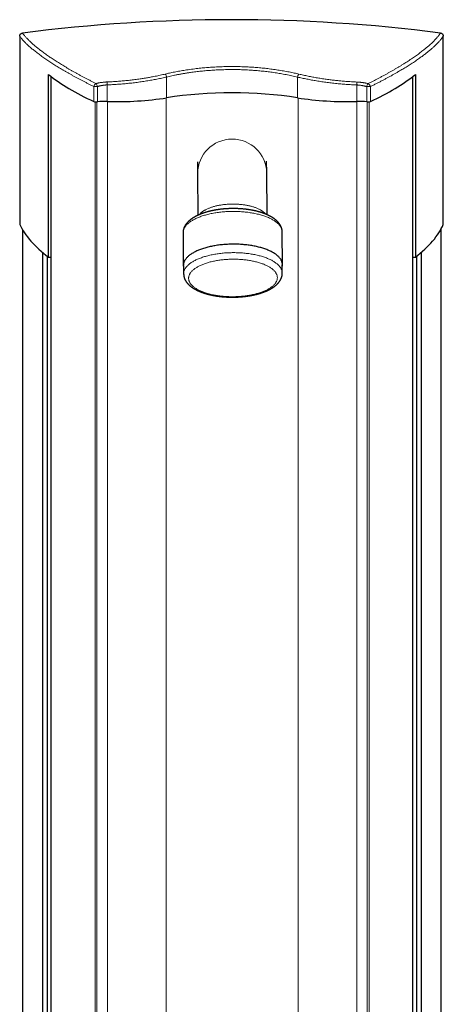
# Model space of a CAD drawing. Header units: millimetres. Extents: x 8 to 1336, y 12 to 1541.
# Tile 11 of 13: x 426 to 684, y 942 to 1541. Entities that reach past the tile are written whole.
import ezdxf

# ---------------------------------------------------------------- set-up
doc = ezdxf.new("R2010")
doc.units = ezdxf.units.MM

msp = doc.modelspace()

# ---------------------------------------------------------------- linework, layer by layer
at = {"color": 7, "linetype": 'Continuous', "lineweight": 30}
for p, q in [((426.36, 1530.93), (426.36, 1416.46)), ((684.12, 1416.46), (684.12, 1530.94)), ((443.88, 1396.56), (443.88, 1507.66)), ((445.61, 338.95), (445.61, 1506.31)), ((665.56, 338.84), (665.56, 1506.42)), ((667.12, 1507.66), (667.12, 1396.56)), ((534.59, 1454.61), (534.65, 1447.56)), ((576.64, 1447.88), (576.59, 1454.94)), ((534.65, 1447.56), (534.84, 1422.06)), ((576.84, 1422.39), (576.64, 1447.88)), ((682.9, 431.32), (682.9, 1413.94)), ((428.29, 432.4), (428.29, 1412.86)), ((525.78, 1411.39), (525.93, 1391.45)), ((586.23, 1391.92), (586.08, 1411.86)), ((440.36, 445.92), (440.36, 1399.34)), ((443.24, 448.21), (443.24, 1397.05)), ((443.88, 1396.56), (445.61, 1396.56)), ((665.56, 1396.56), (667.12, 1396.56)), ((667.95, 448.06), (667.95, 1397.2)), ((670.83, 445.71), (670.83, 1399.55)), ((526.08, 1391.45), (526.12, 1386.36)), ((586.12, 1386.83), (586.08, 1391.92))]:
    msp.add_line(p, q, dxfattribs=at)
at = {"color": 252, "linetype": 'Continuous', "lineweight": 0}
for p, q in [((515.78, 1493.49), (515.78, 1506.12)), ((595.39, 1493.49), (595.39, 1506.09)), ((471.44, 1491.22), (471.44, 1500.35)), ((473.65, 1500.35), (471.44, 1500.35)), ((473.65, 1490.99), (473.65, 1500.35)), ((479.64, 1491.29), (479.64, 1501.35)), ((631.53, 1491.29), (631.53, 1501.3)), ((637.52, 1490.99), (637.52, 1500.3)), ((639.73, 1491.22), (639.73, 1500.3)), ((515.4, 351.83), (515.4, 1493.43)), ((595.78, 351.83), (595.78, 1493.43)), ((472.21, 354.26), (472.21, 1491.01)), ((473.31, 354.3), (473.31, 1490.96)), ((479.73, 353.97), (479.73, 1491.29)), ((631.45, 353.97), (631.45, 1491.29)), ((637.86, 354.3), (637.86, 1490.96)), ((638.97, 354.26), (638.97, 1491.01))]:
    msp.add_line(p, q, dxfattribs=at)
at = {"color": 252, "linetype": 'Continuous', "lineweight": 0, "flags": 128}
for points in [[(639.73, 1500.3), (639.63, 1500.3), (639.51, 1500.3), (639.38, 1500.3), (639.24, 1500.3), (639.1, 1500.3), (638.95, 1500.3), (638.8, 1500.3), (638.64, 1500.3), (638.48, 1500.3), (638.32, 1500.3), (638.16, 1500.3), (638, 1500.3), (637.84, 1500.3), (637.68, 1500.3), (637.52, 1500.3)], [(535.85, 1422.5), (535.87, 1422.53), (536.04, 1422.75), (536.23, 1422.97), (536.43, 1423.19), (536.65, 1423.4), (536.88, 1423.62), (537.12, 1423.83), (537.37, 1424.03), (537.64, 1424.24), (537.92, 1424.44), (538.21, 1424.64), (538.52, 1424.84), (538.83, 1425.03), (539.16, 1425.22), (539.5, 1425.4), (539.85, 1425.58), (540.21, 1425.76), (540.58, 1425.93), (540.96, 1426.1), (541.36, 1426.27), (541.76, 1426.43), (542.17, 1426.59), (542.59, 1426.74), (543.02, 1426.89), (543.46, 1427.03), (543.91, 1427.17), (544.37, 1427.3), (544.83, 1427.43), (545.3, 1427.55), (545.78, 1427.67), (546.27, 1427.78), (546.76, 1427.88), (547.26, 1427.98), (547.76, 1428.08), (548.27, 1428.17), (548.79, 1428.26), (549.31, 1428.33), (549.83, 1428.41), (550.36, 1428.47), (550.89, 1428.54), (551.43, 1428.59), (551.97, 1428.64), (552.51, 1428.68), (553.05, 1428.72), (553.6, 1428.75), (554.14, 1428.78), (554.69, 1428.8), (555.24, 1428.81), (555.79, 1428.82), (556.34, 1428.82), (556.89, 1428.82), (557.44, 1428.8), (557.99, 1428.79), (558.53, 1428.76), (559.08, 1428.74), (559.62, 1428.7), (560.16, 1428.66), (560.7, 1428.61), (561.23, 1428.56), (561.76, 1428.5), (562.28, 1428.44), (562.81, 1428.36), (563.32, 1428.29), (563.83, 1428.21), (564.34, 1428.12), (564.84, 1428.03), (565.33, 1427.93), (565.82, 1427.82), (566.3, 1427.71), (566.77, 1427.6), (567.24, 1427.48), (567.7, 1427.35), (568.15, 1427.22), (568.59, 1427.08), (569.02, 1426.94), (569.45, 1426.8), (569.86, 1426.65), (570.27, 1426.49), (570.66, 1426.34), (571.05, 1426.17), (571.42, 1426), (571.78, 1425.83), (572.14, 1425.66), (572.48, 1425.48), (572.81, 1425.29), (573.13, 1425.11), (573.44, 1424.92), (573.73, 1424.72), (574.01, 1424.52), (574.28, 1424.32), (574.54, 1424.12), (574.79, 1423.91), (575.02, 1423.7), (575.24, 1423.49), (575.44, 1423.28), (575.63, 1423.06), (575.81, 1422.84), (575.83, 1422.81)], [(555.83, 1424.37), (555.04, 1424.36), (554.25, 1424.34), (553.46, 1424.31), (552.68, 1424.27), (551.89, 1424.23), (551.11, 1424.17), (550.33, 1424.11), (549.56, 1424.04), (548.79, 1423.96), (548.03, 1423.87), (547.27, 1423.78), (546.52, 1423.67), (545.77, 1423.56), (545.03, 1423.44), (544.3, 1423.31), (543.57, 1423.17), (542.86, 1423.02), (542.15, 1422.87), (541.45, 1422.71), (540.77, 1422.54), (540.09, 1422.37), (539.42, 1422.18), (538.77, 1421.99), (538.12, 1421.79), (537.49, 1421.59), (536.88, 1421.38), (536.27, 1421.16), (535.68, 1420.94), (535.1, 1420.71), (534.54, 1420.47), (533.99, 1420.22), (533.45, 1419.98), (532.94, 1419.72), (532.43, 1419.46), (531.95, 1419.19), (531.48, 1418.92), (531.02, 1418.65), (530.59, 1418.37), (530.17, 1418.08), (529.77, 1417.79), (529.38, 1417.5), (529.02, 1417.2), (528.67, 1416.9), (528.34, 1416.59), (528.03, 1416.28), (527.74, 1415.97), (527.47, 1415.66), (527.22, 1415.34), (526.99, 1415.02), (526.78, 1414.7), (526.59, 1414.37), (526.42, 1414.04), (526.26, 1413.72), (526.13, 1413.39), (526.02, 1413.05), (525.93, 1412.72), (525.86, 1412.39), (525.81, 1412.06), (525.79, 1411.72), (525.78, 1411.39)], [(586.08, 1411.86), (586.06, 1412.19), (586.03, 1412.53), (585.97, 1412.86), (585.9, 1413.19), (585.8, 1413.52), (585.69, 1413.85), (585.55, 1414.18), (585.4, 1414.5), (585.22, 1414.83), (585.02, 1415.15), (584.81, 1415.47), (584.57, 1415.79), (584.31, 1416.1), (584.04, 1416.41), (583.74, 1416.72), (583.43, 1417.02), (583.1, 1417.32), (582.74, 1417.62), (582.37, 1417.91), (581.99, 1418.2), (581.58, 1418.48), (581.16, 1418.76), (580.72, 1419.04), (580.26, 1419.3), (579.78, 1419.57), (579.29, 1419.83), (578.79, 1420.08), (578.27, 1420.33), (577.73, 1420.57), (577.17, 1420.8), (576.61, 1421.03), (576.03, 1421.25), (575.43, 1421.47), (574.82, 1421.68), (574.2, 1421.88), (573.57, 1422.07), (572.92, 1422.26), (572.26, 1422.44), (571.59, 1422.61), (570.91, 1422.78), (570.23, 1422.93), (569.53, 1423.08), (568.82, 1423.23), (568.1, 1423.36), (567.37, 1423.49), (566.64, 1423.6), (565.9, 1423.71), (565.15, 1423.82), (564.39, 1423.91), (563.63, 1423.99), (562.87, 1424.07), (562.1, 1424.14), (561.32, 1424.2), (560.54, 1424.25), (559.76, 1424.29), (558.98, 1424.32), (558.19, 1424.35), (557.41, 1424.36), (556.62, 1424.37), (555.83, 1424.37)], [(526.12, 1386.36), (526.13, 1386.57), (526.15, 1386.9), (526.19, 1387.23), (526.25, 1387.56), (526.33, 1387.89), (526.43, 1388.22), (526.56, 1388.55), (526.7, 1388.88), (526.86, 1389.2), (527.04, 1389.53), (527.25, 1389.85), (527.47, 1390.17), (527.71, 1390.48), (527.98, 1390.8), (528.26, 1391.11), (528.56, 1391.42), (528.88, 1391.73), (529.21, 1392.03), (529.57, 1392.32), (529.95, 1392.62), (530.34, 1392.91), (530.75, 1393.19), (531.18, 1393.48), (531.62, 1393.75), (532.08, 1394.02), (532.56, 1394.29), (533.05, 1394.55), (533.56, 1394.81), (534.09, 1395.06), (534.63, 1395.3), (535.19, 1395.54), (535.76, 1395.77), (536.34, 1396), (536.94, 1396.22), (537.55, 1396.43), (538.17, 1396.64), (538.8, 1396.84), (539.45, 1397.03), (540.11, 1397.21), (540.78, 1397.39), (541.46, 1397.56), (542.15, 1397.72), (542.85, 1397.88), (543.56, 1398.03), (544.28, 1398.17), (545, 1398.3), (545.73, 1398.42), (546.47, 1398.54), (547.22, 1398.64), (547.97, 1398.74), (548.73, 1398.83), (549.5, 1398.92), (550.26, 1398.99), (551.04, 1399.06), (551.81, 1399.11), (552.59, 1399.16), (553.37, 1399.2), (554.16, 1399.23), (554.94, 1399.26), (555.72, 1399.27), (556.51, 1399.27), (557.3, 1399.27), (558.08, 1399.26), (558.86, 1399.24), (559.64, 1399.21), (560.42, 1399.17), (561.2, 1399.12), (561.97, 1399.07), (562.74, 1399), (563.5, 1398.93), (564.26, 1398.85), (565.01, 1398.76), (565.76, 1398.66), (566.5, 1398.56), (567.23, 1398.44), (567.96, 1398.32), (568.68, 1398.19), (569.39, 1398.05), (570.09, 1397.9), (570.78, 1397.75), (571.46, 1397.59), (572.13, 1397.42), (572.78, 1397.24), (573.43, 1397.06), (574.07, 1396.87), (574.69, 1396.67), (575.3, 1396.47), (575.9, 1396.25), (576.48, 1396.04), (577.05, 1395.81), (577.61, 1395.58), (578.15, 1395.34), (578.67, 1395.1), (579.18, 1394.85), (579.68, 1394.6), (580.16, 1394.34), (580.62, 1394.07), (581.06, 1393.8), (581.49, 1393.52), (581.9, 1393.24), (582.29, 1392.96), (582.67, 1392.67), (583.03, 1392.38), (583.36, 1392.08), (583.68, 1391.78), (583.98, 1391.47), (584.27, 1391.16), (584.53, 1390.85), (584.77, 1390.54), (584.99, 1390.22), (585.2, 1389.9), (585.38, 1389.58), (585.54, 1389.26), (585.69, 1388.93), (585.81, 1388.61), (585.91, 1388.28), (586, 1387.95), (586.06, 1387.62), (586.1, 1387.29), (586.12, 1386.95), (586.12, 1386.83)], [(552.97, 1372.52), (553.68, 1372.5), (554.38, 1372.48), (555.09, 1372.47), (555.79, 1372.46), (556.5, 1372.47), (557.21, 1372.48), (557.91, 1372.5), (558.62, 1372.53), (559.32, 1372.56), (560.02, 1372.61), (560.72, 1372.66), (561.41, 1372.72), (562.11, 1372.78), (562.79, 1372.86), (563.48, 1372.94), (564.15, 1373.03), (564.83, 1373.13), (565.49, 1373.23), (566.15, 1373.34), (566.81, 1373.46), (567.45, 1373.59), (568.09, 1373.72), (568.72, 1373.86), (569.34, 1374), (569.95, 1374.16), (570.55, 1374.32), (571.15, 1374.48), (571.73, 1374.66), (572.3, 1374.84), (572.86, 1375.02), (573.41, 1375.21), (573.95, 1375.41), (574.47, 1375.61), (574.99, 1375.82), (575.49, 1376.04), (575.97, 1376.26), (576.45, 1376.48), (576.9, 1376.71), (577.35, 1376.95), (577.78, 1377.19), (578.19, 1377.43), (578.59, 1377.68), (578.98, 1377.93), (579.35, 1378.19), (579.7, 1378.45), (580.04, 1378.72), (580.36, 1378.98), (580.66, 1379.26), (580.95, 1379.53), (581.22, 1379.81), (581.48, 1380.09), (581.71, 1380.37), (581.93, 1380.66), (582.13, 1380.95), (582.31, 1381.24), (582.48, 1381.53), (582.62, 1381.82), (582.75, 1382.11), (582.86, 1382.41), (582.96, 1382.71), (583.03, 1383), (583.09, 1383.3), (583.12, 1383.6), (583.14, 1383.9), (583.14, 1384.2), (583.12, 1384.5), (583.08, 1384.8), (583.03, 1385.09), (582.96, 1385.39), (582.86, 1385.69), (582.75, 1385.98), (582.62, 1386.27), (582.48, 1386.56), (582.31, 1386.85), (582.13, 1387.14), (581.93, 1387.43), (581.71, 1387.71), (581.47, 1387.99), (581.22, 1388.27), (580.95, 1388.54), (580.66, 1388.81), (580.36, 1389.08), (580.04, 1389.34), (579.7, 1389.6), (579.34, 1389.86), (578.98, 1390.11), (578.59, 1390.36), (578.19, 1390.6), (577.77, 1390.84), (577.34, 1391.08), (576.9, 1391.31), (576.44, 1391.53), (575.97, 1391.75), (575.48, 1391.96), (574.98, 1392.17), (574.47, 1392.37), (573.94, 1392.57), (573.4, 1392.76), (572.86, 1392.94), (572.29, 1393.12), (571.72, 1393.29), (571.14, 1393.46), (570.55, 1393.62), (569.94, 1393.77), (569.33, 1393.92), (568.71, 1394.05), (568.08, 1394.19), (567.44, 1394.31), (566.8, 1394.43), (566.14, 1394.54), (565.48, 1394.64), (564.82, 1394.74), (564.15, 1394.82), (563.47, 1394.9), (562.79, 1394.98), (562.1, 1395.04), (561.41, 1395.1), (560.71, 1395.15), (560.01, 1395.19), (559.31, 1395.23), (558.61, 1395.25), (557.9, 1395.27), (557.2, 1395.28), (556.49, 1395.29), (555.79, 1395.28), (555.08, 1395.27), (554.37, 1395.25), (553.67, 1395.22), (552.97, 1395.19), (552.26, 1395.14), (551.57, 1395.09), (550.87, 1395.03), (550.18, 1394.97), (549.49, 1394.89), (548.81, 1394.81), (548.13, 1394.72), (547.46, 1394.62), (546.79, 1394.52), (546.13, 1394.41), (545.48, 1394.29), (544.84, 1394.16), (544.2, 1394.03), (543.57, 1393.89), (542.95, 1393.75), (542.34, 1393.59), (541.73, 1393.43), (541.14, 1393.27), (540.56, 1393.09), (539.99, 1392.91), (539.42, 1392.73), (538.88, 1392.54), (538.34, 1392.34), (537.81, 1392.14), (537.3, 1391.93), (536.8, 1391.71), (536.31, 1391.49), (535.84, 1391.27), (535.38, 1391.04), (534.94, 1390.8), (534.51, 1390.56), (534.09, 1390.32), (533.69, 1390.07), (533.31, 1389.82), (532.94, 1389.56), (532.58, 1389.3), (532.25, 1389.03), (531.93, 1388.76), (531.62, 1388.49), (531.33, 1388.22), (531.06, 1387.94), (530.81, 1387.66), (530.58, 1387.38), (530.36, 1387.09), (530.16, 1386.8), (529.97, 1386.51), (529.81, 1386.22), (529.66, 1385.93), (529.53, 1385.63), (529.42, 1385.34), (529.33, 1385.04), (529.26, 1384.74), (529.2, 1384.45), (529.16, 1384.15), (529.15, 1383.85), (529.15, 1383.55), (529.17, 1383.25), (529.2, 1382.95), (529.26, 1382.66), (529.33, 1382.36), (529.42, 1382.06), (529.53, 1381.77), (529.66, 1381.48), (529.81, 1381.19), (529.98, 1380.9), (530.16, 1380.61), (530.36, 1380.32), (530.58, 1380.04), (530.81, 1379.76), (531.07, 1379.48), (531.34, 1379.21), (531.63, 1378.94), (531.93, 1378.67), (532.25, 1378.41), (532.59, 1378.15), (532.94, 1377.89), (533.31, 1377.64), (533.7, 1377.39), (534.1, 1377.15), (534.51, 1376.91), (534.94, 1376.67), (535.39, 1376.44), (535.85, 1376.22), (536.32, 1376), (536.81, 1375.79), (537.31, 1375.58), (537.82, 1375.38), (538.34, 1375.18), (538.88, 1374.99), (539.43, 1374.81), (539.99, 1374.63), (540.56, 1374.46), (541.15, 1374.29), (541.74, 1374.13), (542.34, 1373.98), (542.95, 1373.83), (543.58, 1373.69), (544.21, 1373.56), (544.84, 1373.44), (545.49, 1373.32), (546.14, 1373.21), (546.8, 1373.11), (547.47, 1373.01), (548.14, 1372.93), (548.82, 1372.84), (549.5, 1372.77), (550.19, 1372.71), (550.88, 1372.65), (551.58, 1372.6), (552.27, 1372.56), (552.97, 1372.52)]]:
    msp.add_lwpolyline(points, dxfattribs=at)
at = {"color": 7, "linetype": 'Continuous', "lineweight": 30, "flags": 128}
msp.add_lwpolyline([(586.09, 1390.65), (586.15, 1390.92), (586.2, 1391.26), (586.22, 1391.59), (586.23, 1391.92), (586.22, 1392.26), (586.18, 1392.59), (586.13, 1392.92), (586.06, 1393.25), (585.96, 1393.58), (585.84, 1393.91), (585.71, 1394.24), (585.55, 1394.57), (585.38, 1394.89), (585.18, 1395.21), (584.96, 1395.53), (584.73, 1395.85), (584.47, 1396.16), (584.19, 1396.47), (583.9, 1396.78), (583.58, 1397.08), (583.25, 1397.38), (582.9, 1397.68), (582.53, 1397.97), (582.14, 1398.26), (581.74, 1398.55), (581.31, 1398.82), (580.87, 1399.1), (580.41, 1399.37), (579.94, 1399.63), (579.45, 1399.89), (578.94, 1400.14), (578.42, 1400.39), (577.88, 1400.63), (577.33, 1400.86), (576.76, 1401.09), (576.18, 1401.31), (575.59, 1401.53), (574.98, 1401.74), (574.36, 1401.94), (573.72, 1402.13), (573.08, 1402.32), (572.42, 1402.5), (571.75, 1402.67), (571.07, 1402.84), (570.38, 1403), (569.68, 1403.15), (568.97, 1403.29), (568.25, 1403.42), (567.53, 1403.55), (566.79, 1403.67), (566.05, 1403.78), (565.3, 1403.88), (564.55, 1403.97), (563.79, 1404.06), (563.02, 1404.13), (562.25, 1404.2), (561.48, 1404.26), (560.7, 1404.31), (559.92, 1404.35), (559.13, 1404.38), (558.35, 1404.41), (557.56, 1404.42), (556.77, 1404.43), (555.98, 1404.43), (555.19, 1404.42), (554.41, 1404.4), (553.62, 1404.37), (552.83, 1404.33), (552.05, 1404.29), (551.27, 1404.23), (550.49, 1404.17), (549.72, 1404.1), (548.95, 1404.02), (548.18, 1403.93), (547.42, 1403.84), (546.67, 1403.73), (545.92, 1403.62), (545.18, 1403.5), (544.45, 1403.37), (543.73, 1403.23), (543.01, 1403.09), (542.31, 1402.93), (541.61, 1402.77), (540.92, 1402.6), (540.24, 1402.43), (539.58, 1402.24), (538.92, 1402.05), (538.28, 1401.86), (537.65, 1401.65), (537.03, 1401.44), (536.43, 1401.22), (535.83, 1401), (535.26, 1400.77), (534.69, 1400.53), (534.14, 1400.29), (533.61, 1400.04), (533.09, 1399.78), (532.59, 1399.52), (532.1, 1399.26), (531.63, 1398.99), (531.18, 1398.71), (530.74, 1398.43), (530.32, 1398.14), (529.92, 1397.85), (529.54, 1397.56), (529.17, 1397.26), (528.83, 1396.96), (528.5, 1396.65), (528.19, 1396.35), (527.9, 1396.03), (527.63, 1395.72), (527.38, 1395.4), (527.15, 1395.08), (526.93, 1394.76), (526.74, 1394.43), (526.57, 1394.11), (526.42, 1393.78), (526.29, 1393.45), (526.18, 1393.12), (526.09, 1392.78), (526.02, 1392.45), (525.97, 1392.12), (525.94, 1391.78), (525.93, 1391.45), (525.93, 1391.45)], dxfattribs=at)
at = {"color": 7, "linetype": 'Continuous', "lineweight": 30}
for centre, radius, start, end in [((555.29, 540.78), 1000.23, 82.69805, 97.30771), ((531.43, 1391.5), 5.5, 180.51161, 193.86144)]:
    msp.add_arc(centre, radius, start, end, dxfattribs=at)
at = {"color": 252, "linetype": 'Continuous', "lineweight": 0}
for centre, radius, start, end in [((512.44, 1505.66), 3.38, 7.88436, 42.31999), ((598.74, 1505.63), 3.38, 137.65004, 172.08607), ((473.87, 1499.91), 2.47, 115.09541, 169.65714), ((469.9, 1499.71), 3.81, 9.75778, 39.83105), ((492.83, 1502.09), 13.2, 175.39186, 183.19435), ((618.35, 1502.05), 13.2, 356.77006, 4.57222), ((641.28, 1499.65), 3.81, 140.13861, 170.21118), ((637.3, 1499.86), 2.47, 10.32916, 64.87631), ((555.65, 1447.35), 21, 1.45823, 179.4369)]:
    msp.add_arc(centre, radius, start, end, dxfattribs=at)
at = {"color": 7, "linetype": 'Continuous', "lineweight": 30}
for centre, major_axis, ratio, start_param, end_param in [((630.16, 1541.9), (206.61, 0), 0.383095, 3.588949, 3.836361), ((484.8, 1540.69), (201.69, 0), 0.383095, 5.588417, 5.841439), ((485.95, 1520.77), (77.2, 0), 0.383095, 4.63063, 5.109173), ((555.59, 1457.1), (103, 0), 0.383095, 1.174012, 1.96758), ((625.23, 1520.77), (77.2, 0), 0.383095, 4.315605, 4.794148), ((472.98, 1491.71), (2, 0), 0.383095, 3.836361, 5.056512), ((478.48, 1485.83), (14.3, 0), 0.383095, 1.489038, 1.91492), ((632.7, 1485.83), (14.3, 0), 0.383095, 1.226673, 1.652555), ((638.2, 1491.71), (2, 0), 0.383095, 4.368265, 5.588417), ((630.16, 1428.66), (206.61, 0), 0.359119, 3.30673, 3.588949), ((484.8, 1427.53), (201.69, 0), 0.359119, 5.841439, 6.129804)]:
    msp.add_ellipse(centre, major_axis=major_axis, ratio=ratio, start_param=start_param, end_param=end_param, dxfattribs=at)
for points, knots in [([(426.36, 1530.93), (426.36, 1531), (426.37, 1531.15), (426.41, 1531.38), (426.47, 1531.6), (426.55, 1531.81), (426.66, 1532), (426.79, 1532.19), (426.95, 1532.35), (427.11, 1532.5), (427.29, 1532.62), (427.49, 1532.73), (427.69, 1532.81), (427.88, 1532.86), (428.01, 1532.88), (428.06, 1532.89)], [0, 0, 0, 0, 0.079711, 0.159664, 0.23936, 0.319173, 0.399248, 0.479049, 0.556873, 0.634954, 0.712776, 0.789118, 0.865703, 0.942051, 1, 1, 1, 1]), ([(682.41, 1532.9), (682.49, 1532.89), (682.63, 1532.87), (682.84, 1532.8), (683.04, 1532.72), (683.23, 1532.61), (683.41, 1532.48), (683.57, 1532.33), (683.71, 1532.16), (683.83, 1531.98), (683.93, 1531.79), (684.01, 1531.59), (684.07, 1531.38), (684.11, 1531.16), (684.12, 1531.01), (684.12, 1530.94)], [0, 0, 0, 0, 0.076637, 0.153514, 0.230143, 0.306809, 0.383722, 0.460389, 0.5366, 0.613051, 0.689271, 0.766508, 0.843982, 0.921231, 1, 1, 1, 1]), ([(586.07, 1411.86), (586.07, 1411.89), (586.07, 1412.02), (586.06, 1412.25), (586.04, 1412.54), (586.01, 1412.83), (585.97, 1413.13), (585.91, 1413.42), (585.84, 1413.7), (585.77, 1413.99), (585.68, 1414.28), (585.58, 1414.56), (585.47, 1414.85), (585.35, 1415.13), (585.22, 1415.41), (585.08, 1415.69), (584.93, 1415.97), (584.76, 1416.25), (584.58, 1416.53), (584.4, 1416.8), (584.2, 1417.07), (583.99, 1417.34), (583.77, 1417.61), (583.53, 1417.88), (583.29, 1418.14), (583.03, 1418.4), (582.76, 1418.66), (582.49, 1418.91), (582.2, 1419.16), (581.9, 1419.41), (581.59, 1419.65), (581.27, 1419.89), (580.94, 1420.13), (580.6, 1420.36), (580.25, 1420.59), (579.9, 1420.81), (579.53, 1421.03), (579.16, 1421.24), (578.78, 1421.45), (578.39, 1421.66), (577.99, 1421.86), (577.59, 1422.05), (577.18, 1422.24), (576.76, 1422.43), (576.33, 1422.61), (575.9, 1422.79), (575.46, 1422.96), (575.01, 1423.13), (574.56, 1423.29), (574.1, 1423.45), (573.64, 1423.61), (573.17, 1423.76), (572.69, 1423.9), (572.21, 1424.04), (571.72, 1424.18), (571.23, 1424.31), (570.74, 1424.44), (570.23, 1424.56), (569.73, 1424.68), (569.22, 1424.79), (568.7, 1424.9), (568.18, 1425), (567.66, 1425.1), (567.13, 1425.2), (566.6, 1425.29), (566.06, 1425.37), (565.52, 1425.45), (564.98, 1425.53), (564.44, 1425.6), (563.89, 1425.67), (563.34, 1425.73), (562.79, 1425.79), (562.23, 1425.84), (561.68, 1425.89), (561.12, 1425.93), (560.56, 1425.97), (559.99, 1426), (559.43, 1426.03), (558.87, 1426.05), (558.3, 1426.07), (557.73, 1426.09), (557.17, 1426.1), (556.6, 1426.1), (556.15, 1426.1), (555.79, 1426.1), (555.42, 1426.1), (554.95, 1426.09), (554.38, 1426.07), (553.81, 1426.05), (553.25, 1426.03), (552.68, 1426), (552.12, 1425.97), (551.55, 1425.93), (550.99, 1425.89), (550.43, 1425.84), (549.87, 1425.79), (549.32, 1425.73), (548.76, 1425.67), (548.21, 1425.6), (547.67, 1425.53), (547.12, 1425.46), (546.58, 1425.38), (546.04, 1425.29), (545.5, 1425.2), (544.97, 1425.11), (544.44, 1425.01), (543.91, 1424.9), (543.39, 1424.8), (542.88, 1424.68), (542.36, 1424.57), (541.85, 1424.44), (541.35, 1424.32), (540.85, 1424.19), (540.36, 1424.05), (539.87, 1423.91), (539.39, 1423.77), (538.91, 1423.62), (538.44, 1423.47), (537.97, 1423.31), (537.51, 1423.15), (537.06, 1422.98), (536.61, 1422.81), (536.17, 1422.63), (535.73, 1422.45), (535.3, 1422.27), (534.88, 1422.08), (534.47, 1421.89), (534.06, 1421.69), (533.66, 1421.49), (533.27, 1421.28), (532.88, 1421.07), (532.5, 1420.85), (532.13, 1420.63), (531.77, 1420.41), (531.42, 1420.18), (531.08, 1419.94), (530.74, 1419.71), (530.41, 1419.46), (530.1, 1419.22), (529.79, 1418.96), (529.49, 1418.71), (529.21, 1418.45), (528.93, 1418.19), (528.67, 1417.92), (528.41, 1417.65), (528.17, 1417.38), (527.94, 1417.1), (527.72, 1416.82), (527.51, 1416.54), (527.32, 1416.26), (527.13, 1415.98), (526.96, 1415.69), (526.8, 1415.4), (526.65, 1415.11), (526.52, 1414.82), (526.39, 1414.53), (526.28, 1414.24), (526.18, 1413.95), (526.09, 1413.66), (526.01, 1413.36), (525.94, 1413.07), (525.89, 1412.77), (525.84, 1412.48), (525.81, 1412.19), (525.79, 1411.89), (525.78, 1411.65), (525.78, 1411.5), (525.78, 1411.45)], [0, 0, 0, 0, 0.001772, 0.007086, 0.012401, 0.017721, 0.023051, 0.028396, 0.033763, 0.039155, 0.044579, 0.050038, 0.055538, 0.061082, 0.066674, 0.072319, 0.078019, 0.083777, 0.089593, 0.095471, 0.101409, 0.107407, 0.113465, 0.119579, 0.125746, 0.131963, 0.138226, 0.14453, 0.150869, 0.157239, 0.163634, 0.17005, 0.176481, 0.182924, 0.189375, 0.19583, 0.202285, 0.208739, 0.215189, 0.221634, 0.228071, 0.234501, 0.240922, 0.247335, 0.253738, 0.260131, 0.266515, 0.27289, 0.279254, 0.28561, 0.291956, 0.298294, 0.304623, 0.310943, 0.317256, 0.323561, 0.329859, 0.336149, 0.342434, 0.348711, 0.354983, 0.361249, 0.36751, 0.373765, 0.380016, 0.386262, 0.392504, 0.398742, 0.404976, 0.411207, 0.417435, 0.423659, 0.429881, 0.436101, 0.442318, 0.448533, 0.454747, 0.460959, 0.467169, 0.473379, 0.479587, 0.485795, 0.492002, 0.498209, 0.500572, 0.503852, 0.510059, 0.516266, 0.522473, 0.528681, 0.534889, 0.541099, 0.547309, 0.553521, 0.559735, 0.56595, 0.572168, 0.578388, 0.58461, 0.590835, 0.597063, 0.603294, 0.609529, 0.615767, 0.622009, 0.628256, 0.634507, 0.640763, 0.647024, 0.65329, 0.659562, 0.665841, 0.672125, 0.678416, 0.684715, 0.69102, 0.697334, 0.703655, 0.709985, 0.716324, 0.722672, 0.729029, 0.735395, 0.741772, 0.748158, 0.754555, 0.760962, 0.767379, 0.773806, 0.780243, 0.786689, 0.793143, 0.799605, 0.806072, 0.812545, 0.81902, 0.825494, 0.831965, 0.838428, 0.84488, 0.851317, 0.857732, 0.864122, 0.870481, 0.876803, 0.883083, 0.889316, 0.895497, 0.901622, 0.907689, 0.913695, 0.919638, 0.925518, 0.931336, 0.937093, 0.94279, 0.948432, 0.95402, 0.959559, 0.965054, 0.970508, 0.975927, 0.981315, 0.986678, 0.992021, 0.997349, 1, 1, 1, 1]), ([(526.12, 1386.36), (526.12, 1386.27), (526.13, 1386.08), (526.15, 1385.8), (526.17, 1385.51), (526.21, 1385.22), (526.26, 1384.93), (526.33, 1384.64), (526.4, 1384.35), (526.48, 1384.06), (526.57, 1383.78), (526.68, 1383.49), (526.79, 1383.21), (526.92, 1382.93), (527.06, 1382.65), (527.21, 1382.37), (527.37, 1382.09), (527.54, 1381.82), (527.72, 1381.54), (527.92, 1381.27), (528.12, 1381), (528.34, 1380.73), (528.57, 1380.46), (528.81, 1380.2), (529.06, 1379.94), (529.32, 1379.68), (529.6, 1379.43), (529.88, 1379.18), (530.17, 1378.93), (530.48, 1378.68), (530.79, 1378.44), (531.12, 1378.21), (531.45, 1377.97), (531.8, 1377.75), (532.15, 1377.52), (532.51, 1377.3), (532.88, 1377.09), (533.26, 1376.88), (533.65, 1376.67), (534.04, 1376.47), (534.44, 1376.27), (534.85, 1376.08), (535.26, 1375.89), (535.69, 1375.71), (536.12, 1375.53), (536.55, 1375.36), (537, 1375.19), (537.44, 1375.03), (537.9, 1374.87), (538.36, 1374.71), (538.83, 1374.56), (539.3, 1374.41), (539.78, 1374.27), (540.26, 1374.13), (540.75, 1374), (541.25, 1373.87), (541.75, 1373.75), (542.25, 1373.63), (542.76, 1373.52), (543.27, 1373.41), (543.79, 1373.3), (544.31, 1373.2), (544.84, 1373.1), (545.37, 1373.01), (545.9, 1372.93), (546.43, 1372.85), (546.97, 1372.77), (547.52, 1372.7), (548.06, 1372.63), (548.61, 1372.56), (549.16, 1372.51), (549.71, 1372.45), (550.27, 1372.4), (550.83, 1372.36), (551.39, 1372.32), (551.95, 1372.29), (552.43, 1372.26), (552.72, 1372.25), (552.82, 1372.24)], [0, 0, 0, 0, 0.01052, 0.022021, 0.033528, 0.045053, 0.056608, 0.068203, 0.07985, 0.09156, 0.103343, 0.11521, 0.12717, 0.139231, 0.151404, 0.163693, 0.176106, 0.188646, 0.201318, 0.214121, 0.227057, 0.240122, 0.253312, 0.266622, 0.280044, 0.293569, 0.307186, 0.320886, 0.334657, 0.348487, 0.362366, 0.376283, 0.390229, 0.404194, 0.418171, 0.432153, 0.446133, 0.460105, 0.474067, 0.488015, 0.501947, 0.51586, 0.529754, 0.543628, 0.557482, 0.571314, 0.585126, 0.598917, 0.612687, 0.626437, 0.640168, 0.653879, 0.667573, 0.681249, 0.694908, 0.708551, 0.722178, 0.735791, 0.749389, 0.762974, 0.776547, 0.790107, 0.803657, 0.817195, 0.830724, 0.844243, 0.857754, 0.871256, 0.884751, 0.898238, 0.911719, 0.925194, 0.938663, 0.952127, 0.965587, 0.979043, 0.992495, 1, 1, 1, 1]), ([(552.82, 1372.24), (552.92, 1372.24), (553.21, 1372.23), (553.68, 1372.21), (554.25, 1372.2), (554.82, 1372.19), (555.38, 1372.18), (555.95, 1372.18), (556.51, 1372.19), (557.08, 1372.19), (557.65, 1372.21), (558.21, 1372.23), (558.78, 1372.25), (559.34, 1372.28), (559.9, 1372.31), (560.46, 1372.35), (561.02, 1372.39), (561.58, 1372.44), (562.14, 1372.49), (562.69, 1372.55), (563.25, 1372.61), (563.8, 1372.68), (564.34, 1372.75), (564.89, 1372.82), (565.43, 1372.9), (565.97, 1372.99), (566.5, 1373.08), (567.03, 1373.17), (567.56, 1373.27), (568.08, 1373.37), (568.6, 1373.48), (569.12, 1373.6), (569.63, 1373.71), (570.14, 1373.83), (570.64, 1373.96), (571.14, 1374.09), (571.63, 1374.23), (572.12, 1374.37), (572.6, 1374.51), (573.07, 1374.66), (573.55, 1374.81), (574.01, 1374.97), (574.47, 1375.13), (574.92, 1375.3), (575.37, 1375.47), (575.81, 1375.64), (576.24, 1375.82), (576.67, 1376.01), (577.09, 1376.2), (577.5, 1376.39), (577.91, 1376.59), (578.31, 1376.79), (578.7, 1377), (579.08, 1377.21), (579.46, 1377.42), (579.83, 1377.64), (580.19, 1377.87), (580.54, 1378.1), (580.88, 1378.33), (581.21, 1378.57), (581.54, 1378.81), (581.85, 1379.06), (582.16, 1379.31), (582.45, 1379.57), (582.74, 1379.83), (583.01, 1380.09), (583.28, 1380.35), (583.53, 1380.62), (583.77, 1380.9), (584, 1381.17), (584.22, 1381.45), (584.42, 1381.73), (584.62, 1382.01), (584.8, 1382.3), (584.97, 1382.58), (585.13, 1382.87), (585.27, 1383.16), (585.41, 1383.45), (585.53, 1383.74), (585.64, 1384.03), (585.74, 1384.32), (585.83, 1384.62), (585.9, 1384.91), (585.97, 1385.2), (586.02, 1385.5), (586.06, 1385.79), (586.09, 1386.08), (586.11, 1386.38), (586.12, 1386.62), (586.12, 1386.78), (586.12, 1386.83)], [0, 0, 0, 0, 0.006113, 0.017682, 0.029249, 0.040814, 0.052379, 0.063942, 0.075506, 0.087069, 0.098633, 0.110197, 0.121763, 0.13333, 0.144898, 0.156469, 0.168043, 0.17962, 0.1912, 0.202783, 0.214371, 0.225964, 0.237562, 0.249165, 0.260775, 0.27239, 0.284013, 0.295644, 0.307282, 0.318929, 0.330585, 0.34225, 0.353926, 0.365612, 0.37731, 0.38902, 0.400742, 0.412478, 0.424228, 0.435992, 0.447771, 0.459566, 0.471378, 0.483207, 0.495053, 0.506917, 0.5188, 0.530702, 0.542623, 0.554563, 0.566522, 0.578499, 0.590495, 0.602508, 0.614536, 0.626578, 0.638631, 0.650693, 0.662759, 0.674823, 0.686879, 0.698921, 0.71094, 0.722929, 0.734878, 0.746777, 0.758616, 0.770385, 0.782074, 0.793673, 0.805174, 0.81657, 0.827855, 0.839025, 0.850078, 0.861013, 0.871831, 0.882536, 0.893131, 0.903621, 0.914014, 0.924316, 0.934535, 0.944681, 0.954762, 0.964787, 0.974767, 0.984711, 0.994629, 1, 1, 1, 1])]:
    msp.add_open_spline(points, degree=3, knots=knots, dxfattribs=at)
at = {"color": 252, "linetype": 'Continuous', "lineweight": 0}
for points, knots in [([(471.44, 1500.35), (470.86, 1500.64), (469.71, 1501.21), (468.01, 1502.06), (466.34, 1502.92), (464.69, 1503.77), (463.08, 1504.62), (461.48, 1505.47), (459.92, 1506.31), (458.38, 1507.16), (456.88, 1508), (455.4, 1508.84), (453.94, 1509.67), (452.52, 1510.51), (451.12, 1511.34), (449.76, 1512.16), (448.43, 1512.98), (447.13, 1513.8), (445.85, 1514.62), (444.61, 1515.42), (443.4, 1516.23), (442.2, 1517.04), (441, 1517.87), (439.81, 1518.71), (438.67, 1519.55), (437.56, 1520.37), (436.5, 1521.18), (435.48, 1521.98), (434.49, 1522.78), (433.55, 1523.56), (432.65, 1524.34), (431.78, 1525.11), (430.96, 1525.87), (430.18, 1526.62), (429.44, 1527.36), (428.74, 1528.09), (428.08, 1528.81), (427.46, 1529.53), (426.88, 1530.23), (426.53, 1530.7), (426.36, 1530.93)], [0, 0, 0, 0, 0.025078, 0.05016, 0.075242, 0.100324, 0.125402, 0.150604, 0.175808, 0.201013, 0.226218, 0.251419, 0.276776, 0.302136, 0.327497, 0.352857, 0.378214, 0.403698, 0.429185, 0.454673, 0.48016, 0.505644, 0.533092, 0.560541, 0.587989, 0.615238, 0.642493, 0.66975, 0.697007, 0.724262, 0.751511, 0.778963, 0.806422, 0.833884, 0.861346, 0.888804, 0.916257, 0.944171, 0.972086, 1, 1, 1, 1]), ([(428.06, 1532.89), (428.21, 1532.68), (428.51, 1532.28), (429.01, 1531.66), (429.54, 1531.02), (430.1, 1530.38), (430.7, 1529.74), (431.33, 1529.08), (431.99, 1528.41), (432.7, 1527.73), (433.43, 1527.04), (434.2, 1526.35), (435.01, 1525.64), (435.86, 1524.92), (436.73, 1524.19), (437.65, 1523.46), (438.59, 1522.72), (439.58, 1521.97), (440.59, 1521.21), (441.64, 1520.44), (442.72, 1519.67), (443.84, 1518.89), (444.98, 1518.1), (446.16, 1517.31), (447.36, 1516.52), (448.6, 1515.71), (449.87, 1514.91), (451.18, 1514.09), (452.51, 1513.27), (453.88, 1512.45), (455.28, 1511.62), (456.71, 1510.78), (458.18, 1509.93), (459.68, 1509.08), (461.22, 1508.23), (462.78, 1507.37), (464.38, 1506.51), (466.01, 1505.64), (467.67, 1504.77), (469.36, 1503.9), (471.07, 1503.02), (472.24, 1502.44), (472.82, 1502.15)], [0, 0, 0, 0, 0.0244842, 0.0489716, 0.0734602, 0.0979476, 0.1224319, 0.1470228, 0.1716168, 0.1962119, 0.2208059, 0.2453968, 0.2703106, 0.2952275, 0.3201456, 0.3450626, 0.3699764, 0.394997, 0.4200208, 0.4450457, 0.4700696, 0.4950903, 0.5200739, 0.5450605, 0.5700483, 0.595035, 0.6200186, 0.6451051, 0.6701947, 0.6952853, 0.7203749, 0.7454614, 0.7708609, 0.7962635, 0.8216671, 0.8470698, 0.8724693, 0.8979733, 0.9234805, 0.9489887, 0.9744959, 1, 1, 1, 1]), ([(638.35, 1502.09), (638.95, 1502.39), (640.15, 1502.99), (641.92, 1503.89), (643.65, 1504.79), (645.35, 1505.68), (647.02, 1506.58), (648.66, 1507.47), (650.27, 1508.36), (651.86, 1509.25), (653.41, 1510.14), (654.93, 1511.03), (656.42, 1511.91), (657.88, 1512.79), (659.3, 1513.67), (660.7, 1514.54), (662.07, 1515.42), (663.39, 1516.28), (664.68, 1517.14), (665.94, 1518), (667.16, 1518.85), (668.35, 1519.7), (669.5, 1520.54), (670.61, 1521.37), (671.68, 1522.2), (672.64, 1522.97), (673.52, 1523.68), (674.31, 1524.34), (675.13, 1525.04), (675.98, 1525.8), (676.85, 1526.59), (677.68, 1527.38), (678.41, 1528.11), (679.06, 1528.78), (679.62, 1529.39), (680.16, 1529.99), (680.67, 1530.59), (681.15, 1531.18), (681.6, 1531.76), (682.03, 1532.34), (682.29, 1532.71), (682.41, 1532.9)], [0, 0, 0, 0, 0.026276, 0.052556, 0.078839, 0.105122, 0.131402, 0.157678, 0.1842, 0.210728, 0.237258, 0.263788, 0.290316, 0.316839, 0.343733, 0.370633, 0.397535, 0.424437, 0.451336, 0.478231, 0.505389, 0.532554, 0.559721, 0.586888, 0.614052, 0.641211, 0.663504, 0.685797, 0.708089, 0.736037, 0.763988, 0.791939, 0.819887, 0.842373, 0.864862, 0.887352, 0.90984, 0.932327, 0.954884, 0.977443, 1, 1, 1, 1]), ([(684.12, 1530.94), (683.99, 1530.75), (683.73, 1530.38), (683.31, 1529.81), (682.86, 1529.24), (682.38, 1528.66), (681.87, 1528.07), (681.33, 1527.48), (680.77, 1526.87), (680.17, 1526.26), (679.54, 1525.65), (678.89, 1525.02), (678.2, 1524.39), (677.49, 1523.75), (676.75, 1523.1), (675.98, 1522.45), (675.18, 1521.79), (674.35, 1521.12), (673.48, 1520.44), (672.58, 1519.75), (671.65, 1519.05), (670.64, 1518.31), (669.55, 1517.53), (668.37, 1516.71), (667.16, 1515.88), (665.91, 1515.04), (664.62, 1514.2), (663.34, 1513.38), (662.06, 1512.57), (660.8, 1511.79), (659.51, 1511.01), (658.19, 1510.22), (656.78, 1509.39), (655.29, 1508.53), (653.71, 1507.63), (652.09, 1506.73), (650.43, 1505.82), (648.74, 1504.91), (647.01, 1503.99), (645.24, 1503.07), (643.44, 1502.15), (641.61, 1501.23), (640.36, 1500.61), (639.73, 1500.3)], [0, 0, 0, 0, 0.0222705, 0.0445426, 0.0668147, 0.0890852, 0.1114092, 0.1337349, 0.1560605, 0.1783846, 0.2007765, 0.22317, 0.2455635, 0.2679555, 0.2903999, 0.312846, 0.335292, 0.3577365, 0.3807394, 0.403744, 0.4267487, 0.4497516, 0.4762019, 0.5026572, 0.5291151, 0.555573, 0.5820284, 0.6084787, 0.6325508, 0.6566257, 0.6807015, 0.7047765, 0.7288486, 0.7558625, 0.7828791, 0.8098957, 0.8369096, 0.8640724, 0.8912378, 0.9184032, 0.9455659, 0.972783, 1, 1, 1, 1]), ([(514.93, 1507.93), (515.38, 1508.04), (516.27, 1508.24), (517.61, 1508.54), (519.04, 1508.85), (520.55, 1509.16), (522.14, 1509.47), (523.74, 1509.76), (525.36, 1510.04), (527.08, 1510.32), (528.92, 1510.6), (530.87, 1510.87), (532.83, 1511.13), (534.71, 1511.35), (536.51, 1511.54), (538.23, 1511.71), (539.95, 1511.86), (541.68, 1512), (543.42, 1512.12), (545.19, 1512.22), (546.97, 1512.31), (548.76, 1512.38), (550.55, 1512.44), (552.36, 1512.48), (554.18, 1512.5), (556.02, 1512.5), (557.85, 1512.49), (559.69, 1512.46), (561.42, 1512.41), (563.06, 1512.35), (564.6, 1512.29), (566.21, 1512.2), (567.87, 1512.1), (569.6, 1511.98), (571.33, 1511.84), (573.05, 1511.69), (574.78, 1511.52), (576.51, 1511.33), (578.26, 1511.12), (579.99, 1510.9), (581.72, 1510.66), (583.45, 1510.4), (585.18, 1510.13), (586.91, 1509.83), (588.63, 1509.52), (590.34, 1509.19), (591.94, 1508.87), (593.44, 1508.55), (594.85, 1508.23), (595.78, 1508.01), (596.24, 1507.91)], [0, 0, 0, 0, 0.01755, 0.035101, 0.052652, 0.073008, 0.09337, 0.113733, 0.134095, 0.154451, 0.178557, 0.202668, 0.226779, 0.250884, 0.27167, 0.292463, 0.313257, 0.334049, 0.354836, 0.376159, 0.397489, 0.41882, 0.440149, 0.461473, 0.483281, 0.505096, 0.526914, 0.548729, 0.570537, 0.588898, 0.607261, 0.625622, 0.646397, 0.667178, 0.68796, 0.708741, 0.729516, 0.750823, 0.772136, 0.793451, 0.814764, 0.836071, 0.857854, 0.879642, 0.901433, 0.923221, 0.945003, 0.963335, 0.981668, 1, 1, 1, 1]), ([(595.39, 1506.09), (594.83, 1506.23), (593.7, 1506.5), (591.99, 1506.88), (590.27, 1507.25), (588.53, 1507.59), (586.81, 1507.92), (585.1, 1508.22), (583.42, 1508.49), (581.73, 1508.76), (580.03, 1509), (578.35, 1509.23), (576.68, 1509.44), (575.03, 1509.62), (573.38, 1509.8), (571.72, 1509.95), (570.15, 1510.09), (568.68, 1510.2), (567.3, 1510.29), (565.77, 1510.39), (564.09, 1510.48), (562.27, 1510.55), (560.43, 1510.61), (558.6, 1510.65), (556.69, 1510.67), (554.71, 1510.68), (552.66, 1510.65), (550.6, 1510.61), (548.65, 1510.55), (546.79, 1510.47), (545.03, 1510.37), (543.28, 1510.26), (541.59, 1510.14), (539.95, 1510.01), (538.37, 1509.86), (536.8, 1509.71), (535.2, 1509.53), (533.57, 1509.34), (531.91, 1509.12), (530.15, 1508.88), (528.28, 1508.6), (526.32, 1508.28), (524.37, 1507.94), (522.43, 1507.57), (520.62, 1507.21), (518.93, 1506.85), (517.35, 1506.49), (516.3, 1506.24), (515.78, 1506.12)], [0, 0, 0, 0, 0.022725, 0.045457, 0.068191, 0.090922, 0.113647, 0.135151, 0.156662, 0.178174, 0.199684, 0.221189, 0.241688, 0.262192, 0.282698, 0.303202, 0.323701, 0.340601, 0.357501, 0.3744, 0.396653, 0.418912, 0.441173, 0.463432, 0.485684, 0.51062, 0.535562, 0.560504, 0.58544, 0.606891, 0.628346, 0.649802, 0.671253, 0.690709, 0.710168, 0.729627, 0.749083, 0.76989, 0.790699, 0.811505, 0.836591, 0.861686, 0.886784, 0.91188, 0.936965, 0.957976, 0.978989, 1, 1, 1, 1]), ([(515.78, 1506.12), (515.29, 1506.01), (514.32, 1505.79), (512.84, 1505.46), (511.34, 1505.15), (509.81, 1504.84), (508.26, 1504.55), (506.69, 1504.26), (505.11, 1503.98), (503.5, 1503.71), (501.88, 1503.46), (500.25, 1503.22), (498.61, 1502.99), (496.97, 1502.77), (495.32, 1502.57), (493.67, 1502.38), (492.06, 1502.21), (490.48, 1502.06), (488.94, 1501.92), (487.4, 1501.8), (485.85, 1501.68), (484.3, 1501.58), (482.75, 1501.49), (481.19, 1501.41), (480.16, 1501.37), (479.64, 1501.35)], [0, 0, 0, 0, 0.043365, 0.086734, 0.130099, 0.1743, 0.218506, 0.262707, 0.307661, 0.352622, 0.397576, 0.442602, 0.487634, 0.53266, 0.577424, 0.622194, 0.666958, 0.708471, 0.749984, 0.791609, 0.833244, 0.874878, 0.916503, 0.958251, 1, 1, 1, 1]), ([(479.67, 1503.15), (480.17, 1503.17), (481.17, 1503.21), (482.68, 1503.29), (484.18, 1503.38), (485.69, 1503.48), (487.21, 1503.59), (488.72, 1503.72), (490.23, 1503.86), (491.77, 1504.01), (493.32, 1504.18), (494.89, 1504.36), (496.46, 1504.56), (498.02, 1504.77), (499.49, 1504.98), (500.87, 1505.19), (502.17, 1505.39), (503.45, 1505.6), (504.71, 1505.82), (505.97, 1506.05), (507.32, 1506.3), (508.78, 1506.58), (510.34, 1506.9), (511.89, 1507.23), (513.42, 1507.58), (514.43, 1507.81), (514.93, 1507.93)], [0, 0, 0, 0, 0.041449, 0.082909, 0.124368, 0.165817, 0.207579, 0.249351, 0.291122, 0.332884, 0.376603, 0.420339, 0.464081, 0.507817, 0.551537, 0.588264, 0.624994, 0.661721, 0.697871, 0.734024, 0.770174, 0.816128, 0.862098, 0.908075, 0.954046, 1, 1, 1, 1]), ([(631.53, 1501.3), (630.99, 1501.32), (629.92, 1501.37), (628.31, 1501.45), (626.69, 1501.55), (625.05, 1501.66), (623.41, 1501.78), (621.76, 1501.92), (620.1, 1502.08), (618.43, 1502.24), (616.77, 1502.43), (615.12, 1502.62), (613.47, 1502.83), (611.83, 1503.06), (610.2, 1503.29), (608.58, 1503.54), (607.01, 1503.79), (605.49, 1504.05), (604.01, 1504.31), (602.55, 1504.58), (601.1, 1504.87), (599.65, 1505.16), (598.22, 1505.46), (596.8, 1505.77), (595.86, 1505.99), (595.39, 1506.09)], [0, 0, 0, 0, 0.043328, 0.086661, 0.129989, 0.174173, 0.218364, 0.262549, 0.307515, 0.352488, 0.397455, 0.442523, 0.487598, 0.532666, 0.577492, 0.622324, 0.667149, 0.708649, 0.750148, 0.79175, 0.833361, 0.874972, 0.916575, 0.958287, 1, 1, 1, 1]), ([(596.24, 1507.91), (596.7, 1507.8), (597.61, 1507.58), (598.99, 1507.27), (600.38, 1506.97), (601.79, 1506.68), (603.21, 1506.39), (604.64, 1506.12), (606.08, 1505.86), (607.56, 1505.6), (609.07, 1505.35), (610.61, 1505.1), (612.16, 1504.87), (613.71, 1504.66), (615.19, 1504.46), (616.59, 1504.29), (617.91, 1504.13), (619.23, 1503.99), (620.54, 1503.86), (621.85, 1503.73), (623.28, 1503.61), (624.83, 1503.48), (626.5, 1503.36), (628.17, 1503.26), (629.84, 1503.17), (630.95, 1503.12), (631.51, 1503.1)], [0, 0, 0, 0, 0.041486, 0.08298, 0.124475, 0.16596, 0.207725, 0.249498, 0.291272, 0.333036, 0.376721, 0.420423, 0.464129, 0.50783, 0.551515, 0.588211, 0.624911, 0.661607, 0.697741, 0.733878, 0.770012, 0.815997, 0.862001, 0.908012, 0.954016, 1, 1, 1, 1]), ([(472.82, 1502.15), (472.97, 1502.18), (473.26, 1502.26), (473.7, 1502.36), (474.14, 1502.46), (474.71, 1502.58), (475.4, 1502.7), (476.23, 1502.83), (477, 1502.94), (477.71, 1503.01), (478.36, 1503.07), (479.01, 1503.12), (479.45, 1503.14), (479.67, 1503.15)], [0, 0, 0, 0, 0.067048, 0.134095, 0.201389, 0.268683, 0.38871, 0.508828, 0.62885, 0.721593, 0.814427, 0.90726, 1, 1, 1, 1]), ([(479.64, 1501.35), (479.46, 1501.34), (479.09, 1501.32), (478.53, 1501.28), (477.98, 1501.22), (477.42, 1501.15), (476.87, 1501.07), (476.31, 1500.98), (475.75, 1500.87), (475.25, 1500.77), (474.81, 1500.66), (474.42, 1500.57), (474.03, 1500.46), (473.78, 1500.39), (473.65, 1500.35)], [0, 0, 0, 0, 0.0898742, 0.1797486, 0.2702555, 0.3607629, 0.4517094, 0.5442008, 0.6372419, 0.7304635, 0.7977754, 0.8650875, 0.9325436, 1, 1, 1, 1]), ([(631.51, 1503.1), (631.72, 1503.09), (632.14, 1503.07), (632.77, 1503.03), (633.41, 1502.97), (634.04, 1502.9), (634.68, 1502.82), (635.32, 1502.73), (635.96, 1502.62), (636.53, 1502.51), (637.03, 1502.41), (637.48, 1502.31), (637.92, 1502.21), (638.21, 1502.13), (638.35, 1502.09)], [0, 0, 0, 0, 0.089996, 0.180075, 0.270157, 0.360154, 0.452927, 0.545788, 0.638651, 0.731428, 0.798447, 0.865466, 0.932733, 1, 1, 1, 1]), ([(637.52, 1500.3), (637.4, 1500.34), (637.14, 1500.41), (636.76, 1500.51), (636.37, 1500.61), (635.93, 1500.72), (635.44, 1500.82), (634.9, 1500.92), (634.35, 1501.02), (633.8, 1501.1), (633.24, 1501.17), (632.68, 1501.23), (632.11, 1501.27), (631.72, 1501.29), (631.53, 1501.3)], [0, 0, 0, 0, 0.0672559, 0.1346136, 0.2019711, 0.2694335, 0.3594738, 0.4495135, 0.5402186, 0.6309232, 0.722322, 0.8137203, 0.9067609, 1, 1, 1, 1])]:
    msp.add_open_spline(points, degree=3, knots=knots, dxfattribs=at)

doc.saveas('drawing.dxf')
